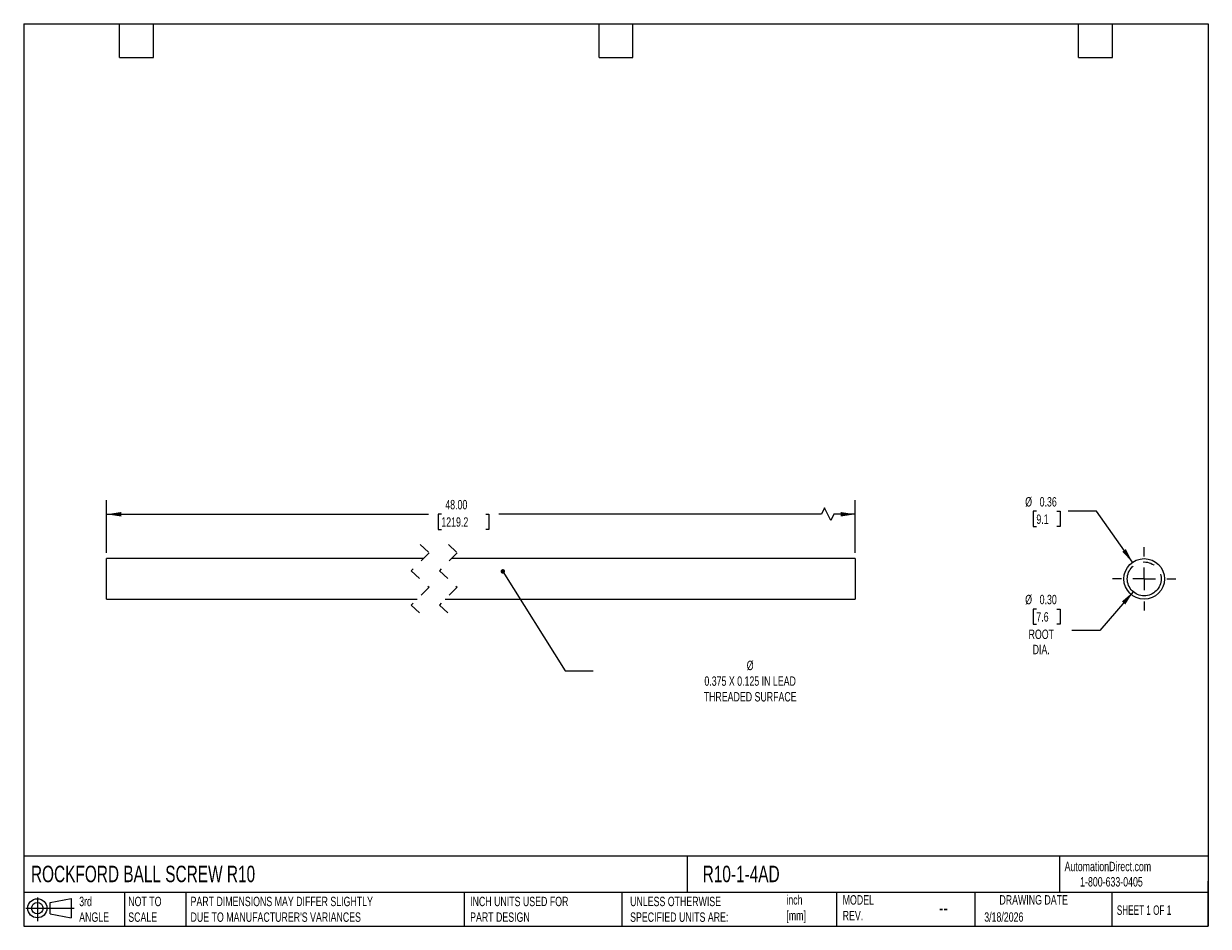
# Model space of a CAD drawing. Header units: inches. Extents: x 0.2 to 10.8, y 0.2 to 8.2.
import ezdxf

# ---------------------------------------------------------------- set-up
doc = ezdxf.new("R2010")
doc.units = ezdxf.units.IN
doc.header["$MEASUREMENT"] = 0
for name, pattern in [('SLD-Center', [0.75, 0.6, -0.05, 0.05, -0.05]), ('SLD-Dashed', [0.075, 0.05, -0.025]), ('SLD-Solid', [0])]:
    doc.linetypes.add(name, pattern=pattern)
doc.layers.add('CENTER', color=40, linetype='SLD-Center')
doc.layers.add('SLD-DEFPOINTS', color=7, linetype='Continuous')
doc.layers.add('DIMENSIONS', color=140, linetype='SLD-Solid', lineweight=25)
doc.layers.add('TEXT', color=140, linetype='SLD-Solid', lineweight=25)
doc.styles.add('SLDTEXTSTYLE0', font='TXT', dxfattribs={"width": 0.7})
doc.styles.add('SLDTEXTSTYLE1', font='TXT', dxfattribs={"width": 0.65})
doc.dimstyles.new('SLDDIMSTYLE0', dxfattribs={"dimtxt": 0.084961, "dimasz": 0.13, "dimexe": 0, "dimexo": 0.0625, "dimgap": 0.02124, "dimtad": 0, "dimtih": 1, "dimtoh": 1, "dimrnd": 1e-09, "dimzin": 4, "dimdsep": 46, "dimtxsty": 'SLDTEXTSTYLE0', "dimsah": 1, "dimcen": 0.09, "dimadec": 0, "dimazin": 1, "dimtfac": 1, "dimtofl": 0, "dimtmove": 0, "dimatfit": 3, "dimfxl": 0, "dimfrac": 2, "dimtolj": 1, "dimtzin": 12, "dimarcsym": 0})
doc.dimstyles.new('SLDDIMSTYLE1', dxfattribs={"dimtxt": 0.18, "dimasz": 0.04, "dimexe": 0, "dimexo": 0.0625, "dimgap": 0, "dimtad": 0, "dimtih": 1, "dimtoh": 1, "dimdec": 0, "dimrnd": 1e-09, "dimzin": 0, "dimdsep": 46, "dimtxsty": 'Standard', "dimblk1": 'DOT', "dimblk2": 'DOT', "dimsah": 1, "dimcen": 0.09, "dimadec": 0, "dimazin": 0, "dimtfac": 0.04, "dimtdec": 0, "dimtofl": 0, "dimtmove": 0, "dimatfit": 3, "dimldrblk": 'DOT', "dimfxl": 0, "dimfrac": 2, "dimtolj": 1, "dimtzin": 0, "dimarcsym": 0})
doc.dimstyles.new('SLDDIMSTYLE2', dxfattribs={"dimtxt": 0.084961, "dimasz": 0.13, "dimexe": 0, "dimexo": 0.0625, "dimgap": 0.02124, "dimtad": 0, "dimtih": 1, "dimtoh": 1, "dimrnd": 1e-09, "dimzin": 0, "dimdsep": 46, "dimtxsty": 'SLDTEXTSTYLE0', "dimsah": 1, "dimcen": 0, "dimadec": 0, "dimazin": 0, "dimtfac": 1, "dimtofl": 0, "dimtmove": 0, "dimatfit": 3, "dimfxl": 0, "dimfrac": 2, "dimtolj": 1, "dimtzin": 12, "dimarcsym": 0})
doc.dimstyles.new('SLDDIMSTYLE3', dxfattribs={"dimtxt": 0.084961, "dimasz": 0.13, "dimexe": 0, "dimexo": 0.0625, "dimgap": 0.02124, "dimtad": 0, "dimtih": 1, "dimtoh": 1, "dimrnd": 1e-09, "dimdsep": 46, "dimtxsty": 'SLDTEXTSTYLE0', "dimsah": 1, "dimcen": 0, "dimadec": 0, "dimazin": 2, "dimtfac": 1, "dimtofl": 0, "dimtmove": 0, "dimatfit": 3, "dimfxl": 0, "dimfrac": 2, "dimtolj": 1, "dimtzin": 12, "dimarcsym": 0})

# ---------------------------------------------------------------- blocks, each defined once
blk = doc.blocks.new('Block11')
at = {"color": 7, "linetype": 'SLD-Solid', "lineweight": 18}
for p, q in [((0, 0.113), (0.428, 0.113)), ((0.102, 0.209), (0.102, 0)), ((0.216, 0.164), (0.401, 0.198)), ((0.216, 0.063), (0.216, 0.164)), ((0.401, 0.198), (0.401, 0.029)), ((0.216, 0.063), (0.401, 0.029))]:
    blk.add_line(p, q, dxfattribs=at)
for radius in [0.0846, 0.0506]:
    blk.add_circle((0.102, 0.113), radius, dxfattribs=at)
blk = doc.blocks.new('Block12')
at = {"layer": 'SLD-DEFPOINTS'}
blk.add_blockref('Block11', (0, 0), dxfattribs=at)
blk = doc.blocks.new('_D')
at = {"layer": 'DIMENSIONS'}
for p, q in [((0.985, 3.559), (0.985, 4.027)), ((7.621, 3.559), (7.621, 4.027)), ((0.985, 3.902), (3.837, 3.902)), ((3.952, 3.902), (3.924, 3.902)), ((3.924, 3.902), (3.924, 3.767)), ((4.346, 3.902), (4.374, 3.902)), ((4.374, 3.902), (4.374, 3.767)), ((7.321, 3.902), (4.461, 3.902)), ((7.348, 3.958), (7.321, 3.902)), ((7.404, 3.847), (7.348, 3.958)), ((7.432, 3.902), (7.404, 3.847)), ((7.621, 3.902), (7.432, 3.902)), ((3.924, 3.767), (3.952, 3.767)), ((4.374, 3.767), (4.346, 3.767))]:
    blk.add_line(p, q, dxfattribs=at)
for points in [[(0.985, 3.902), (1.115, 3.882), (1.115, 3.922)], [(7.621, 3.902), (7.491, 3.922), (7.491, 3.882)]]:
    blk.add_solid(points, dxfattribs=at)
at = {"layer": 'DIMENSIONS', "char_height": 0.0833, "attachment_point": 1, "style": 'SLDTEXTSTYLE0'}
for s, insert in [('48.00', (3.987, 4.029)), ('1219.2', (3.952, 3.875))]:
    blk.add_mtext(s, dxfattribs=dict(at, insert=insert))
blk = doc.blocks.new('_Dot')
at = {"color": 0, "linetype": 'ByBlock', "lineweight": -2}
blk.add_line((-0.5, 0), (-1, 0), dxfattribs=at)
at = {"color": 0, "linetype": 'ByBlock', "const_width": 0.5}
blk.add_lwpolyline([(-0.25, 0, 1), (0.25, 0, 1)], format="xyb", close=True, dxfattribs=at)
blk = doc.blocks.new('_D_1')
at = {"layer": 'DIMENSIONS'}
for p, q in [((10.084, 3.215), (9.789, 2.871)), ((9.226, 3.062), (9.198, 3.062)), ((9.198, 3.062), (9.198, 2.927)), ((9.408, 3.062), (9.437, 3.062)), ((9.437, 3.062), (9.437, 2.927)), ((9.198, 2.927), (9.226, 2.927)), ((9.437, 2.927), (9.408, 2.927)), ((9.789, 2.871), (9.54, 2.871))]:
    blk.add_line(p, q, dxfattribs=at)
blk.add_solid([(10.084, 3.215), (9.984, 3.129), (10.015, 3.103)], dxfattribs=at)
at = {"layer": 'DIMENSIONS', "char_height": 0.0833, "attachment_point": 1, "style": 'SLDTEXTSTYLE0'}
for s, insert in [('%%c', (9.127, 3.188)), ('0.30', (9.255, 3.188)), ('7.6', (9.226, 3.034)), ('ROOT', (9.157, 2.88)), ('DIA.', (9.193, 2.745))]:
    blk.add_mtext(s, dxfattribs=dict(at, insert=insert))
blk = doc.blocks.new('_D_2')
at = {"layer": 'DIMENSIONS'}
for p, q in [((9.226, 3.928), (9.198, 3.928)), ((9.198, 3.928), (9.198, 3.793)), ((9.408, 3.928), (9.437, 3.928)), ((9.437, 3.928), (9.437, 3.793)), ((9.758, 3.928), (9.508, 3.928)), ((10.078, 3.476), (9.758, 3.928)), ((9.198, 3.793), (9.226, 3.793)), ((9.437, 3.793), (9.408, 3.793))]:
    blk.add_line(p, q, dxfattribs=at)
blk.add_solid([(10.078, 3.476), (10.019, 3.593), (9.987, 3.57)], dxfattribs=at)
at = {"layer": 'DIMENSIONS', "char_height": 0.0833, "attachment_point": 1, "style": 'SLDTEXTSTYLE0'}
for s, insert in [('%%c', (9.127, 4.054)), ('0.36', (9.255, 4.054)), ('9.1', (9.226, 3.9))]:
    blk.add_mtext(s, dxfattribs=dict(at, insert=insert))
blk = doc.blocks.new('SW_CENTERMARKSYMBOL_0')
at = {"layer": 'CENTER', "color": 0}
for p, q in [((0, 0.2), (0, 0.28)), ((-0.2, 0), (-0.28, 0)), ((0, 0), (-0.1, 0)), ((0, 0), (0, 0.1)), ((0, 0), (0, -0.1)), ((0, 0), (0.1, 0)), ((0.2, 0), (0.28, 0)), ((0, -0.2), (0, -0.28))]:
    blk.add_line(p, q, dxfattribs=at)

msp = doc.modelspace()

# ---------------------------------------------------------------- linework, layer by layer
at = {"color": 7, "linetype": 'SLD-Dashed', "lineweight": 18}
for p, q in [((3.764, 3.634), (3.843, 3.56)), ((4.014, 3.634), (4.093, 3.56)), ((3.843, 3.56), (3.685, 3.402)), ((4.093, 3.56), (3.935, 3.402)), ((3.685, 3.402), (3.843, 3.255)), ((3.935, 3.402), (4.093, 3.255)), ((3.843, 3.255), (3.685, 3.097)), ((4.093, 3.255), (3.935, 3.097)), ((3.685, 3.097), (3.764, 3.024)), ((3.935, 3.097), (4.014, 3.024))]:
    msp.add_line(p, q, dxfattribs=at)
for p, q in [((3.792, 3.509), (0.985, 3.509)), ((0.985, 3.149), (0.985, 3.509)), ((7.621, 3.509), (4.042, 3.509)), ((7.621, 3.509), (7.621, 3.149)), ((0.985, 3.149), (3.737, 3.149)), ((3.987, 3.149), (7.621, 3.149))]:
    msp.add_line(p, q)
msp.add_circle((10.182, 3.329), 0.18)
at = {"layer": 'CENTER', "linetype": 'SLD-Center'}
msp.add_circle((10.182, 3.329), 0.15, dxfattribs=at)
at = {"layer": 'TEXT'}
for p, q in [((0.25, 8.25), (10.75, 8.25)), ((0.25, 8.25), (0.25, 0.25)), ((1.1, 7.95), (1.1, 8.25)), ((1.4, 7.95), (1.4, 8.25)), ((5.35, 7.95), (5.35, 8.25)), ((5.65, 7.95), (5.65, 8.25)), ((9.6, 7.95), (9.6, 8.25)), ((9.9, 7.95), (9.9, 8.25)), ((10.75, 8.25), (10.75, 0.25)), ((1.1, 7.95), (1.4, 7.95)), ((5.35, 7.95), (5.65, 7.95)), ((9.6, 7.95), (9.9, 7.95)), ((10.75, 0.871), (0.25, 0.871)), ((6.132, 0.871), (6.132, 0.55)), ((9.432, 0.871), (9.432, 0.55)), ((10.75, 0.25), (10.75, 0.65)), ((10.75, 0.55), (0.25, 0.55)), ((1.143, 0.55), (1.143, 0.25)), ((1.687, 0.55), (1.687, 0.25)), ((4.153, 0.55), (4.153, 0.25)), ((5.551, 0.55), (5.551, 0.25)), ((7.453, 0.55), (7.453, 0.25)), ((8.68, 0.55), (8.68, 0.25)), ((9.896, 0.55), (9.896, 0.25)), ((0.25, 0.25), (10.75, 0.25))]:
    msp.add_line(p, q, dxfattribs=at)

# ---------------------------------------------------------------- block references
at = {"layer": 'CENTER'}
msp.add_blockref('SW_CENTERMARKSYMBOL_0', (10.182, 3.329), dxfattribs=at)
at = {"layer": 'SLD-DEFPOINTS'}
msp.add_blockref('Block12', (0.269, 0.297), dxfattribs=at)

# ---------------------------------------------------------------- texts
at = {"layer": 'TEXT'}
for s, insert, char_height, attachment_point, style in [('%%c^J0.375 X 0.125 IN LEAD^JTHREADED SURFACE', (6.689, 2.604), 0.08333, 2, 'SLDTEXTSTYLE0'), ('ROCKFORD BALL SCREW R10', (0.314, 0.787), 0.14583, 1, 'SLDTEXTSTYLE0'), ('R10-1-4AD', (6.268, 0.787), 0.1458, 1, 'SLDTEXTSTYLE0'), ('AutomationDirect.com', (9.476, 0.822), 0.08333, 1, 'SLDTEXTSTYLE0'), ('1-800-633-0405', (9.614, 0.686), 0.08333, 1, 'SLDTEXTSTYLE0'), ('inch^J[mm]', (7.01, 0.526), 0.0833, 1, 'SLDTEXTSTYLE0'), ('MODEL ^JREV.', (7.509, 0.526), 0.08333, 1, 'SLDTEXTSTYLE0'), ('DRAWING DATE', (9.202, 0.526), 0.08333, 2, 'SLDTEXTSTYLE0'), ('3rd^JANGLE', (0.742, 0.512), 0.0833, 1, 'SLDTEXTSTYLE0'), ('NOT TO^JSCALE', (1.177, 0.512), 0.08333, 1, 'SLDTEXTSTYLE0'), ("PART DIMENSIONS MAY DIFFER SLIGHTLY ^JDUE TO MANUFACTURER'S VARIANCES", (1.729, 0.512), 0.08333, 1, 'SLDTEXTSTYLE0'), ('INCH UNITS USED FOR ^JPART DESIGN', (4.207, 0.512), 0.08333, 1, 'SLDTEXTSTYLE0'), ('UNLESS OTHERWISE ^JSPECIFIED UNITS ARE:', (5.625, 0.512), 0.08333, 1, 'SLDTEXTSTYLE0'), ('SHEET 1 OF 1', (9.939, 0.435), 0.08333, 1, 'SLDTEXTSTYLE1'), ('--', (8.363, 0.475), 0.125, 1, 'SLDTEXTSTYLE0'), ('3/18/2026', (8.764, 0.374), 0.0833, 1, 'SLDTEXTSTYLE0')]:
    msp.add_mtext(s, dxfattribs=dict(at, insert=insert, char_height=char_height, attachment_point=attachment_point, style=style))

# ---------------------------------------------------------------- dimensions: what is measured, and where the dimension line sits
at = {"layer": 'DIMENSIONS'}
dim = msp.add_linear_dim(base=(0.985, 3.902), p1=(7.621, 3.509), p2=(0.985, 3.509), angle=0, text='48.00', dimstyle='SLDDIMSTYLE0', dxfattribs=at)
dim.commit()
dim.dimension.update_dxf_attribs({"geometry": '_D', "text_midpoint": (4.149, 3.902), "dimtype": 160})
dim = msp.add_diameter_dim_2p(p1=(10.286, 3.182), p2=(10.078, 3.476), dimstyle='SLDDIMSTYLE3', dxfattribs=at)
dim.commit()
dim.dimension.update_dxf_attribs({"geometry": '_D_2', "text_midpoint": (9.317, 3.928), "dimtype": 163})
dim = msp.add_diameter_dim_2p(p1=(10.28, 3.442), p2=(10.084, 3.215), text='<>\\PROOT\\PDIA.', dimstyle='SLDDIMSTYLE2', dxfattribs=at)
dim.commit()
dim.dimension.update_dxf_attribs({"geometry": '_D_1', "text_midpoint": (9.317, 2.915), "dimtype": 163})

# ---------------------------------------------------------------- leaders
at = {"layer": 'TEXT'}
msp.add_leader([(4.497, 3.396), (5.048, 2.513), (5.298, 2.513)], dimstyle='SLDDIMSTYLE1', dxfattribs=at)

doc.saveas('drawing.dxf')
